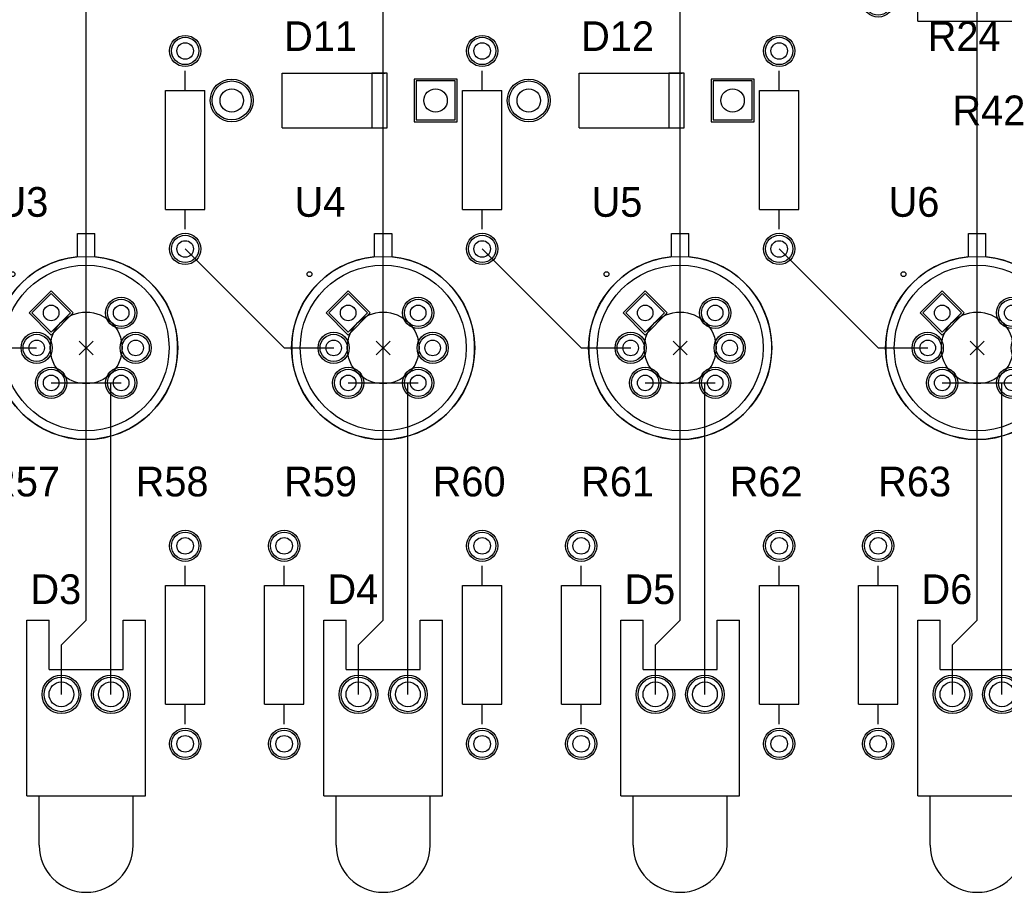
# Model space of a CAD drawing. Extents: x 0.2 to 21.7, y 0.2 to 7.8.
# Tile 11 of 23: x 4.4 to 6.4, y 2.1 to 3.9. Entities that reach past the tile are written whole.
import ezdxf

# ---------------------------------------------------------------- set-up
doc = ezdxf.new("R2010")
doc.units = 0
doc.layers.get('0').update_dxf_attribs({"linetype": 'CONTINUOUS'})
for name, color, linetype in [('BOTTOMLAYER', 5, 'CONTINUOUS'), ('BOTTOMSOLDER', 6, 'CONTINUOUS'), ('MECHANICAL13', 56, 'CONTINUOUS'), ('MECHANICAL15', 56, 'CONTINUOUS'), ('MULTILAYER', 9, 'CONTINUOUS'), ('PADHOLE', 156, 'CONTINUOUS'), ('TOPLAYER', 1, 'CONTINUOUS'), ('TOPOVERLAY', 2, 'CONTINUOUS'), ('TOPSOLDER', 216, 'CONTINUOUS')]:
    doc.layers.add(name, color=color, linetype=linetype)

# ---------------------------------------------------------------- blocks, each defined once
blk = doc.blocks.new('LED_0_18')
at = {"layer": 'BOTTOMLAYER'}
for centre in [(-0.05, 0), (0.05, 0)]:
    blk.add_circle(centre, 0.035, dxfattribs=at)
at = {"layer": 'BOTTOMSOLDER'}
for centre in [(-0.05, 0), (0.05, 0)]:
    blk.add_circle(centre, 0.039, dxfattribs=at)
at = {"layer": 'MULTILAYER'}
for centre in [(-0.05, 0), (0.05, 0)]:
    blk.add_circle(centre, 0.035, dxfattribs=at)
at = {"layer": 'PADHOLE'}
for centre in [(-0.05, 0), (0.05, 0)]:
    blk.add_circle(centre, 0.025, dxfattribs=at)
at = {"layer": 'TOPLAYER'}
for centre in [(-0.05, 0), (0.05, 0)]:
    blk.add_circle(centre, 0.035, dxfattribs=at)
at = {"layer": 'TOPOVERLAY'}
for p, q in [((-0.12, 0.15), (-0.075, 0.15)), ((-0.12, -0.205), (-0.12, 0.15)), ((-0.075, 0.05), (-0.075, 0.15)), ((0.075, 0.15), (0.12, 0.15)), ((0.075, 0.05), (0.075, 0.15)), ((0.12, -0.205), (0.12, 0.15)), ((-0.075, 0.05), (0.075, 0.05)), ((-0.12, -0.205), (0.12, -0.205)), ((-0.095, -0.305), (-0.095, -0.205)), ((0.095, -0.305), (0.095, -0.205))]:
    blk.add_line(p, q, dxfattribs=at)
blk.add_arc((0, -0.305), 0.095, 180, 360, dxfattribs=at)
at = {"layer": 'TOPSOLDER'}
for centre in [(-0.05, 0), (0.05, 0)]:
    blk.add_circle(centre, 0.039, dxfattribs=at)
blk = doc.blocks.new('LED_0_19')
at = {"layer": 'BOTTOMLAYER'}
for centre in [(-0.05, 0), (0.05, 0)]:
    blk.add_circle(centre, 0.035, dxfattribs=at)
at = {"layer": 'BOTTOMSOLDER'}
for centre in [(-0.05, 0), (0.05, 0)]:
    blk.add_circle(centre, 0.039, dxfattribs=at)
at = {"layer": 'MULTILAYER'}
for centre in [(-0.05, 0), (0.05, 0)]:
    blk.add_circle(centre, 0.035, dxfattribs=at)
at = {"layer": 'PADHOLE'}
for centre in [(-0.05, 0), (0.05, 0)]:
    blk.add_circle(centre, 0.025, dxfattribs=at)
at = {"layer": 'TOPLAYER'}
for centre in [(-0.05, 0), (0.05, 0)]:
    blk.add_circle(centre, 0.035, dxfattribs=at)
at = {"layer": 'TOPOVERLAY'}
for p, q in [((-0.12, 0.15), (-0.075, 0.15)), ((-0.12, -0.205), (-0.12, 0.15)), ((-0.075, 0.05), (-0.075, 0.15)), ((0.075, 0.15), (0.12, 0.15)), ((0.075, 0.05), (0.075, 0.15)), ((0.12, -0.205), (0.12, 0.15)), ((-0.075, 0.05), (0.075, 0.05)), ((-0.12, -0.205), (0.12, -0.205)), ((-0.095, -0.305), (-0.095, -0.205)), ((0.095, -0.305), (0.095, -0.205))]:
    blk.add_line(p, q, dxfattribs=at)
blk.add_arc((0, -0.305), 0.095, 180, 360, dxfattribs=at)
at = {"layer": 'TOPSOLDER'}
for centre in [(-0.05, 0), (0.05, 0)]:
    blk.add_circle(centre, 0.039, dxfattribs=at)
blk = doc.blocks.new('LED_0_20')
at = {"layer": 'BOTTOMLAYER'}
for centre in [(-0.05, 0), (0.05, 0)]:
    blk.add_circle(centre, 0.035, dxfattribs=at)
at = {"layer": 'BOTTOMSOLDER'}
for centre in [(-0.05, 0), (0.05, 0)]:
    blk.add_circle(centre, 0.039, dxfattribs=at)
at = {"layer": 'MULTILAYER'}
for centre in [(-0.05, 0), (0.05, 0)]:
    blk.add_circle(centre, 0.035, dxfattribs=at)
at = {"layer": 'PADHOLE'}
for centre in [(-0.05, 0), (0.05, 0)]:
    blk.add_circle(centre, 0.025, dxfattribs=at)
at = {"layer": 'TOPLAYER'}
for centre in [(-0.05, 0), (0.05, 0)]:
    blk.add_circle(centre, 0.035, dxfattribs=at)
at = {"layer": 'TOPOVERLAY'}
for p, q in [((-0.12, 0.15), (-0.075, 0.15)), ((-0.12, -0.205), (-0.12, 0.15)), ((-0.075, 0.05), (-0.075, 0.15)), ((0.075, 0.15), (0.12, 0.15)), ((0.075, 0.05), (0.075, 0.15)), ((0.12, -0.205), (0.12, 0.15)), ((-0.075, 0.05), (0.075, 0.05)), ((-0.12, -0.205), (0.12, -0.205)), ((-0.095, -0.305), (-0.095, -0.205)), ((0.095, -0.305), (0.095, -0.205))]:
    blk.add_line(p, q, dxfattribs=at)
blk.add_arc((0, -0.305), 0.095, 180, 360, dxfattribs=at)
at = {"layer": 'TOPSOLDER'}
for centre in [(-0.05, 0), (0.05, 0)]:
    blk.add_circle(centre, 0.039, dxfattribs=at)
blk = doc.blocks.new('LED_0_21')
at = {"layer": 'BOTTOMLAYER'}
for centre in [(-0.05, 0), (0.05, 0)]:
    blk.add_circle(centre, 0.035, dxfattribs=at)
at = {"layer": 'BOTTOMSOLDER'}
for centre in [(-0.05, 0), (0.05, 0)]:
    blk.add_circle(centre, 0.039, dxfattribs=at)
at = {"layer": 'MULTILAYER'}
for centre in [(-0.05, 0), (0.05, 0)]:
    blk.add_circle(centre, 0.035, dxfattribs=at)
at = {"layer": 'PADHOLE'}
for centre in [(-0.05, 0), (0.05, 0)]:
    blk.add_circle(centre, 0.025, dxfattribs=at)
at = {"layer": 'TOPLAYER'}
for centre in [(-0.05, 0), (0.05, 0)]:
    blk.add_circle(centre, 0.035, dxfattribs=at)
at = {"layer": 'TOPOVERLAY'}
for p, q in [((-0.12, 0.15), (-0.075, 0.15)), ((-0.12, -0.205), (-0.12, 0.15)), ((-0.075, 0.05), (-0.075, 0.15)), ((0.075, 0.15), (0.12, 0.15)), ((0.075, 0.05), (0.075, 0.15)), ((0.12, -0.205), (0.12, 0.15)), ((-0.075, 0.05), (0.075, 0.05)), ((-0.12, -0.205), (0.12, -0.205)), ((-0.095, -0.305), (-0.095, -0.205)), ((0.095, -0.305), (0.095, -0.205))]:
    blk.add_line(p, q, dxfattribs=at)
blk.add_arc((0, -0.305), 0.095, 180, 360, dxfattribs=at)
at = {"layer": 'TOPSOLDER'}
for centre in [(-0.05, 0), (0.05, 0)]:
    blk.add_circle(centre, 0.039, dxfattribs=at)
blk = doc.blocks.new('DO_41_26')
at = {"layer": 'BOTTOMLAYER'}
for p, q in [((0.166535, 0.03937), (0.166535, -0.03937)), ((0.245276, 0.03937), (0.166535, 0.03937)), ((0.245276, -0.03937), (0.245276, 0.03937)), ((0.166535, -0.03937), (0.245276, -0.03937))]:
    blk.add_line(p, q, dxfattribs=at)
blk.add_circle((-0.205905, 0), 0.03937, dxfattribs=at)
at = {"layer": 'BOTTOMSOLDER'}
for p, q in [((0.162535, 0.04337), (0.162535, -0.04337)), ((0.249276, 0.04337), (0.162535, 0.04337)), ((0.249276, -0.04337), (0.249276, 0.04337)), ((0.162535, -0.04337), (0.249276, -0.04337))]:
    blk.add_line(p, q, dxfattribs=at)
blk.add_circle((-0.205905, 0), 0.04337, dxfattribs=at)
at = {"layer": 'MULTILAYER'}
for p, q in [((0.166535, 0.03937), (0.166535, -0.03937)), ((0.245276, 0.03937), (0.166535, 0.03937)), ((0.245276, -0.03937), (0.245276, 0.03937)), ((0.166535, -0.03937), (0.245276, -0.03937))]:
    blk.add_line(p, q, dxfattribs=at)
blk.add_circle((-0.205905, 0), 0.03937, dxfattribs=at)
at = {"layer": 'PADHOLE'}
for centre in [(-0.205905, 0), (0.205905, 0)]:
    blk.add_circle(centre, 0.023622, dxfattribs=at)
at = {"layer": 'TOPLAYER'}
for p, q in [((0.166535, 0.03937), (0.166535, -0.03937)), ((0.245276, 0.03937), (0.166535, 0.03937)), ((0.245276, -0.03937), (0.245276, 0.03937)), ((0.166535, -0.03937), (0.245276, -0.03937))]:
    blk.add_line(p, q, dxfattribs=at)
blk.add_circle((-0.205905, 0), 0.03937, dxfattribs=at)
at = {"layer": 'TOPOVERLAY'}
for p, q in [((-0.104331, -0.055118), (-0.104331, 0.055118)), ((-0.104331, 0.055118), (0.104331, 0.055118)), ((0.076772, 0.055007), (0.076772, -0.055229)), ((0.108268, 0.055007), (0.076772, 0.055007)), ((0.108268, -0.055229), (0.108268, 0.055007)), ((-0.104331, -0.055118), (0.104331, -0.055118)), ((0.076772, -0.055229), (0.108268, -0.055229))]:
    blk.add_line(p, q, dxfattribs=at)
at = {"layer": 'TOPSOLDER'}
for p, q in [((0.162535, 0.04337), (0.162535, -0.04337)), ((0.249276, 0.04337), (0.162535, 0.04337)), ((0.249276, -0.04337), (0.249276, 0.04337)), ((0.162535, -0.04337), (0.249276, -0.04337))]:
    blk.add_line(p, q, dxfattribs=at)
blk.add_circle((-0.205905, 0), 0.04337, dxfattribs=at)
blk = doc.blocks.new('DO_41_27')
at = {"layer": 'BOTTOMLAYER'}
for p, q in [((0.166535, 0.03937), (0.166535, -0.03937)), ((0.245276, 0.03937), (0.166535, 0.03937)), ((0.245276, -0.03937), (0.245276, 0.03937)), ((0.166535, -0.03937), (0.245276, -0.03937))]:
    blk.add_line(p, q, dxfattribs=at)
blk.add_circle((-0.205905, 0), 0.03937, dxfattribs=at)
at = {"layer": 'BOTTOMSOLDER'}
for p, q in [((0.162535, 0.04337), (0.162535, -0.04337)), ((0.249276, 0.04337), (0.162535, 0.04337)), ((0.249276, -0.04337), (0.249276, 0.04337)), ((0.162535, -0.04337), (0.249276, -0.04337))]:
    blk.add_line(p, q, dxfattribs=at)
blk.add_circle((-0.205905, 0), 0.04337, dxfattribs=at)
at = {"layer": 'MULTILAYER'}
for p, q in [((0.166535, 0.03937), (0.166535, -0.03937)), ((0.245276, 0.03937), (0.166535, 0.03937)), ((0.245276, -0.03937), (0.245276, 0.03937)), ((0.166535, -0.03937), (0.245276, -0.03937))]:
    blk.add_line(p, q, dxfattribs=at)
blk.add_circle((-0.205905, 0), 0.03937, dxfattribs=at)
at = {"layer": 'PADHOLE'}
for centre in [(-0.205905, 0), (0.205905, 0)]:
    blk.add_circle(centre, 0.023622, dxfattribs=at)
at = {"layer": 'TOPLAYER'}
for p, q in [((0.166535, 0.03937), (0.166535, -0.03937)), ((0.245276, 0.03937), (0.166535, 0.03937)), ((0.245276, -0.03937), (0.245276, 0.03937)), ((0.166535, -0.03937), (0.245276, -0.03937))]:
    blk.add_line(p, q, dxfattribs=at)
blk.add_circle((-0.205905, 0), 0.03937, dxfattribs=at)
at = {"layer": 'TOPOVERLAY'}
for p, q in [((-0.104331, -0.055118), (-0.104331, 0.055118)), ((-0.104331, 0.055118), (0.104331, 0.055118)), ((0.076772, 0.054987), (0.076772, -0.05525)), ((0.108268, 0.054987), (0.076772, 0.054987)), ((0.108268, -0.05525), (0.108268, 0.054987)), ((-0.104331, -0.055118), (0.104331, -0.055118)), ((0.076772, -0.05525), (0.108268, -0.05525))]:
    blk.add_line(p, q, dxfattribs=at)
at = {"layer": 'TOPSOLDER'}
for p, q in [((0.162535, 0.04337), (0.162535, -0.04337)), ((0.249276, 0.04337), (0.162535, 0.04337)), ((0.249276, -0.04337), (0.249276, 0.04337)), ((0.162535, -0.04337), (0.249276, -0.04337))]:
    blk.add_line(p, q, dxfattribs=at)
blk.add_circle((-0.205905, 0), 0.04337, dxfattribs=at)
blk = doc.blocks.new('AXIAL_0_4_88')
at = {"layer": 'BOTTOMLAYER'}
for centre in [(-0.2, 0), (0.2, 0)]:
    blk.add_circle(centre, 0.0276, dxfattribs=at)
at = {"layer": 'BOTTOMSOLDER'}
for centre in [(-0.2, 0), (0.2, 0)]:
    blk.add_circle(centre, 0.0316, dxfattribs=at)
at = {"layer": 'MULTILAYER'}
for centre in [(-0.2, 0), (0.2, 0)]:
    blk.add_circle(centre, 0.0276, dxfattribs=at)
at = {"layer": 'PADHOLE'}
for centre in [(-0.2, 0), (0.2, 0)]:
    blk.add_circle(centre, 0.0167, dxfattribs=at)
at = {"layer": 'TOPLAYER'}
for centre in [(-0.2, 0), (0.2, 0)]:
    blk.add_circle(centre, 0.0276, dxfattribs=at)
at = {"layer": 'TOPOVERLAY'}
for p, q in [((-0.12, 0.04), (0.12, 0.04)), ((-0.12, -0.04), (-0.12, 0.04)), ((0.12, -0.04), (0.12, 0.04)), ((-0.16, 0), (-0.12, 0)), ((0.12, 0), (0.16, 0)), ((-0.12, -0.04), (0.12, -0.04))]:
    blk.add_line(p, q, dxfattribs=at)
at = {"layer": 'TOPSOLDER'}
for centre in [(-0.2, 0), (0.2, 0)]:
    blk.add_circle(centre, 0.0316, dxfattribs=at)
blk = doc.blocks.new('AXIAL_0_4_103')
at = {"layer": 'BOTTOMLAYER'}
for centre in [(-0.2, 0), (0.2, 0)]:
    blk.add_circle(centre, 0.0276, dxfattribs=at)
at = {"layer": 'BOTTOMSOLDER'}
for centre in [(-0.2, 0), (0.2, 0)]:
    blk.add_circle(centre, 0.0316, dxfattribs=at)
at = {"layer": 'MULTILAYER'}
for centre in [(-0.2, 0), (0.2, 0)]:
    blk.add_circle(centre, 0.0276, dxfattribs=at)
at = {"layer": 'PADHOLE'}
for centre in [(-0.2, 0), (0.2, 0)]:
    blk.add_circle(centre, 0.0167, dxfattribs=at)
at = {"layer": 'TOPLAYER'}
for centre in [(-0.2, 0), (0.2, 0)]:
    blk.add_circle(centre, 0.0276, dxfattribs=at)
at = {"layer": 'TOPOVERLAY'}
for p, q in [((-0.12, 0.04), (0.12, 0.04)), ((-0.12, 0.04), (-0.12, -0.04)), ((0.12, 0.04), (0.12, -0.04)), ((-0.16, 0), (-0.12, 0)), ((0.12, 0), (0.16, 0)), ((-0.12, -0.04), (0.12, -0.04))]:
    blk.add_line(p, q, dxfattribs=at)
at = {"layer": 'TOPSOLDER'}
for centre in [(-0.2, 0), (0.2, 0)]:
    blk.add_circle(centre, 0.0316, dxfattribs=at)
blk = doc.blocks.new('AXIAL_0_4_104')
at = {"layer": 'BOTTOMLAYER'}
for centre in [(-0.2, 0), (0.2, 0)]:
    blk.add_circle(centre, 0.0276, dxfattribs=at)
at = {"layer": 'BOTTOMSOLDER'}
for centre in [(-0.2, 0), (0.2, 0)]:
    blk.add_circle(centre, 0.0316, dxfattribs=at)
at = {"layer": 'MULTILAYER'}
for centre in [(-0.2, 0), (0.2, 0)]:
    blk.add_circle(centre, 0.0276, dxfattribs=at)
at = {"layer": 'PADHOLE'}
for centre in [(-0.2, 0), (0.2, 0)]:
    blk.add_circle(centre, 0.0167, dxfattribs=at)
at = {"layer": 'TOPLAYER'}
for centre in [(-0.2, 0), (0.2, 0)]:
    blk.add_circle(centre, 0.0276, dxfattribs=at)
at = {"layer": 'TOPOVERLAY'}
for p, q in [((-0.12, 0.04), (0.12, 0.04)), ((-0.12, 0.04), (-0.12, -0.04)), ((0.12, 0.04), (0.12, -0.04)), ((-0.16, 0), (-0.12, 0)), ((0.12, 0), (0.16, 0)), ((-0.12, -0.04), (0.12, -0.04))]:
    blk.add_line(p, q, dxfattribs=at)
at = {"layer": 'TOPSOLDER'}
for centre in [(-0.2, 0), (0.2, 0)]:
    blk.add_circle(centre, 0.0316, dxfattribs=at)
blk = doc.blocks.new('AXIAL_0_4_105')
at = {"layer": 'BOTTOMLAYER'}
for centre in [(-0.2, 0), (0.2, 0)]:
    blk.add_circle(centre, 0.0276, dxfattribs=at)
at = {"layer": 'BOTTOMSOLDER'}
for centre in [(-0.2, 0), (0.2, 0)]:
    blk.add_circle(centre, 0.0316, dxfattribs=at)
at = {"layer": 'MULTILAYER'}
for centre in [(-0.2, 0), (0.2, 0)]:
    blk.add_circle(centre, 0.0276, dxfattribs=at)
at = {"layer": 'PADHOLE'}
for centre in [(-0.2, 0), (0.2, 0)]:
    blk.add_circle(centre, 0.0167, dxfattribs=at)
at = {"layer": 'TOPLAYER'}
for centre in [(-0.2, 0), (0.2, 0)]:
    blk.add_circle(centre, 0.0276, dxfattribs=at)
at = {"layer": 'TOPOVERLAY'}
for p, q in [((-0.12, 0.04), (0.12, 0.04)), ((-0.12, 0.04), (-0.12, -0.04)), ((0.12, 0.04), (0.12, -0.04)), ((-0.16, 0), (-0.12, 0)), ((0.12, 0), (0.16, 0)), ((-0.12, -0.04), (0.12, -0.04))]:
    blk.add_line(p, q, dxfattribs=at)
at = {"layer": 'TOPSOLDER'}
for centre in [(-0.2, 0), (0.2, 0)]:
    blk.add_circle(centre, 0.0316, dxfattribs=at)
blk = doc.blocks.new('AXIAL_0_4_122')
at = {"layer": 'BOTTOMLAYER'}
for centre in [(-0.2, 0), (0.2, 0)]:
    blk.add_circle(centre, 0.0276, dxfattribs=at)
at = {"layer": 'BOTTOMSOLDER'}
for centre in [(-0.2, 0), (0.2, 0)]:
    blk.add_circle(centre, 0.0316, dxfattribs=at)
at = {"layer": 'MULTILAYER'}
for centre in [(-0.2, 0), (0.2, 0)]:
    blk.add_circle(centre, 0.0276, dxfattribs=at)
at = {"layer": 'PADHOLE'}
for centre in [(-0.2, 0), (0.2, 0)]:
    blk.add_circle(centre, 0.0167, dxfattribs=at)
at = {"layer": 'TOPLAYER'}
for centre in [(-0.2, 0), (0.2, 0)]:
    blk.add_circle(centre, 0.0276, dxfattribs=at)
at = {"layer": 'TOPOVERLAY'}
for p, q in [((-0.12, 0.04), (0.12, 0.04)), ((-0.12, 0.04), (-0.12, -0.04)), ((0.12, 0.04), (0.12, -0.04)), ((-0.16, 0), (-0.12, 0)), ((0.12, 0), (0.16, 0)), ((-0.12, -0.04), (0.12, -0.04))]:
    blk.add_line(p, q, dxfattribs=at)
at = {"layer": 'TOPSOLDER'}
for centre in [(-0.2, 0), (0.2, 0)]:
    blk.add_circle(centre, 0.0316, dxfattribs=at)
blk = doc.blocks.new('AXIAL_0_4_123')
at = {"layer": 'BOTTOMLAYER'}
for centre in [(-0.2, 0), (0.2, 0)]:
    blk.add_circle(centre, 0.0276, dxfattribs=at)
at = {"layer": 'BOTTOMSOLDER'}
for centre in [(-0.2, 0), (0.2, 0)]:
    blk.add_circle(centre, 0.0316, dxfattribs=at)
at = {"layer": 'MULTILAYER'}
for centre in [(-0.2, 0), (0.2, 0)]:
    blk.add_circle(centre, 0.0276, dxfattribs=at)
at = {"layer": 'PADHOLE'}
for centre in [(-0.2, 0), (0.2, 0)]:
    blk.add_circle(centre, 0.0167, dxfattribs=at)
at = {"layer": 'TOPLAYER'}
for centre in [(-0.2, 0), (0.2, 0)]:
    blk.add_circle(centre, 0.0276, dxfattribs=at)
at = {"layer": 'TOPOVERLAY'}
for p, q in [((-0.12, 0.04), (0.12, 0.04)), ((-0.12, 0.04), (-0.12, -0.04)), ((0.12, 0.04), (0.12, -0.04)), ((-0.16, 0), (-0.12, 0)), ((0.12, 0), (0.16, 0)), ((-0.12, -0.04), (0.12, -0.04))]:
    blk.add_line(p, q, dxfattribs=at)
at = {"layer": 'TOPSOLDER'}
for centre in [(-0.2, 0), (0.2, 0)]:
    blk.add_circle(centre, 0.0316, dxfattribs=at)
blk = doc.blocks.new('AXIAL_0_4_124')
at = {"layer": 'BOTTOMLAYER'}
for centre in [(-0.2, 0), (0.2, 0)]:
    blk.add_circle(centre, 0.0276, dxfattribs=at)
at = {"layer": 'BOTTOMSOLDER'}
for centre in [(-0.2, 0), (0.2, 0)]:
    blk.add_circle(centre, 0.0316, dxfattribs=at)
at = {"layer": 'MULTILAYER'}
for centre in [(-0.2, 0), (0.2, 0)]:
    blk.add_circle(centre, 0.0276, dxfattribs=at)
at = {"layer": 'PADHOLE'}
for centre in [(-0.2, 0), (0.2, 0)]:
    blk.add_circle(centre, 0.0167, dxfattribs=at)
at = {"layer": 'TOPLAYER'}
for centre in [(-0.2, 0), (0.2, 0)]:
    blk.add_circle(centre, 0.0276, dxfattribs=at)
at = {"layer": 'TOPOVERLAY'}
for p, q in [((-0.12, 0.04), (0.12, 0.04)), ((-0.12, 0.04), (-0.12, -0.04)), ((0.12, 0.04), (0.12, -0.04)), ((-0.16, 0), (-0.12, 0)), ((0.12, 0), (0.16, 0)), ((-0.12, -0.04), (0.12, -0.04))]:
    blk.add_line(p, q, dxfattribs=at)
at = {"layer": 'TOPSOLDER'}
for centre in [(-0.2, 0), (0.2, 0)]:
    blk.add_circle(centre, 0.0316, dxfattribs=at)
blk = doc.blocks.new('AXIAL_0_4_125')
at = {"layer": 'BOTTOMLAYER'}
for centre in [(-0.2, 0), (0.2, 0)]:
    blk.add_circle(centre, 0.0276, dxfattribs=at)
at = {"layer": 'BOTTOMSOLDER'}
for centre in [(-0.2, 0), (0.2, 0)]:
    blk.add_circle(centre, 0.0316, dxfattribs=at)
at = {"layer": 'MULTILAYER'}
for centre in [(-0.2, 0), (0.2, 0)]:
    blk.add_circle(centre, 0.0276, dxfattribs=at)
at = {"layer": 'PADHOLE'}
for centre in [(-0.2, 0), (0.2, 0)]:
    blk.add_circle(centre, 0.0167, dxfattribs=at)
at = {"layer": 'TOPLAYER'}
for centre in [(-0.2, 0), (0.2, 0)]:
    blk.add_circle(centre, 0.0276, dxfattribs=at)
at = {"layer": 'TOPOVERLAY'}
for p, q in [((-0.12, 0.04), (0.12, 0.04)), ((-0.12, 0.04), (-0.12, -0.04)), ((0.12, 0.04), (0.12, -0.04)), ((-0.16, 0), (-0.12, 0)), ((0.12, 0), (0.16, 0)), ((-0.12, -0.04), (0.12, -0.04))]:
    blk.add_line(p, q, dxfattribs=at)
at = {"layer": 'TOPSOLDER'}
for centre in [(-0.2, 0), (0.2, 0)]:
    blk.add_circle(centre, 0.0316, dxfattribs=at)
blk = doc.blocks.new('AXIAL_0_4_126')
at = {"layer": 'BOTTOMLAYER'}
for centre in [(-0.2, 0), (0.2, 0)]:
    blk.add_circle(centre, 0.0276, dxfattribs=at)
at = {"layer": 'BOTTOMSOLDER'}
for centre in [(-0.2, 0), (0.2, 0)]:
    blk.add_circle(centre, 0.0316, dxfattribs=at)
at = {"layer": 'MULTILAYER'}
for centre in [(-0.2, 0), (0.2, 0)]:
    blk.add_circle(centre, 0.0276, dxfattribs=at)
at = {"layer": 'PADHOLE'}
for centre in [(-0.2, 0), (0.2, 0)]:
    blk.add_circle(centre, 0.0167, dxfattribs=at)
at = {"layer": 'TOPLAYER'}
for centre in [(-0.2, 0), (0.2, 0)]:
    blk.add_circle(centre, 0.0276, dxfattribs=at)
at = {"layer": 'TOPOVERLAY'}
for p, q in [((-0.12, 0.04), (0.12, 0.04)), ((-0.12, 0.04), (-0.12, -0.04)), ((0.12, 0.04), (0.12, -0.04)), ((-0.16, 0), (-0.12, 0)), ((0.12, 0), (0.16, 0)), ((-0.12, -0.04), (0.12, -0.04))]:
    blk.add_line(p, q, dxfattribs=at)
at = {"layer": 'TOPSOLDER'}
for centre in [(-0.2, 0), (0.2, 0)]:
    blk.add_circle(centre, 0.0316, dxfattribs=at)
blk = doc.blocks.new('AXIAL_0_4_127')
at = {"layer": 'BOTTOMLAYER'}
for centre in [(-0.2, 0), (0.2, 0)]:
    blk.add_circle(centre, 0.0276, dxfattribs=at)
at = {"layer": 'BOTTOMSOLDER'}
for centre in [(-0.2, 0), (0.2, 0)]:
    blk.add_circle(centre, 0.0316, dxfattribs=at)
at = {"layer": 'MULTILAYER'}
for centre in [(-0.2, 0), (0.2, 0)]:
    blk.add_circle(centre, 0.0276, dxfattribs=at)
at = {"layer": 'PADHOLE'}
for centre in [(-0.2, 0), (0.2, 0)]:
    blk.add_circle(centre, 0.0167, dxfattribs=at)
at = {"layer": 'TOPLAYER'}
for centre in [(-0.2, 0), (0.2, 0)]:
    blk.add_circle(centre, 0.0276, dxfattribs=at)
at = {"layer": 'TOPOVERLAY'}
for p, q in [((-0.12, 0.04), (0.12, 0.04)), ((-0.12, 0.04), (-0.12, -0.04)), ((0.12, 0.04), (0.12, -0.04)), ((-0.16, 0), (-0.12, 0)), ((0.12, 0), (0.16, 0)), ((-0.12, -0.04), (0.12, -0.04))]:
    blk.add_line(p, q, dxfattribs=at)
at = {"layer": 'TOPSOLDER'}
for centre in [(-0.2, 0), (0.2, 0)]:
    blk.add_circle(centre, 0.0316, dxfattribs=at)
blk = doc.blocks.new('H06C_167')
at = {"layer": 'BOTTOMLAYER'}
for p, q in [((-0.127559, 0.027559), (-0.127559, -0.027559)), ((-0.072441, 0.027559), (-0.127559, 0.027559)), ((-0.072441, -0.027559), (-0.072441, 0.027559)), ((-0.127559, -0.027559), (-0.072441, -0.027559))]:
    blk.add_line(p, q, dxfattribs=at)
for centre in [(0, 0.1), (0.070711, 0.070711), (0.1, 0), (-0.070711, -0.070711), (0, -0.1)]:
    blk.add_circle(centre, 0.027559, dxfattribs=at)
at = {"layer": 'BOTTOMSOLDER'}
for p, q in [((-0.131559, 0.031559), (-0.131559, -0.031559)), ((-0.068441, 0.031559), (-0.131559, 0.031559)), ((-0.068441, -0.031559), (-0.068441, 0.031559)), ((-0.131559, -0.031559), (-0.068441, -0.031559))]:
    blk.add_line(p, q, dxfattribs=at)
for centre in [(0, 0.1), (0.070711, 0.070711), (0.1, 0), (-0.070711, -0.070711), (0, -0.1)]:
    blk.add_circle(centre, 0.031559, dxfattribs=at)
at = {"layer": 'MECHANICAL13'}
for radius in [0.185039, 0.16752, 0.072441]:
    blk.add_circle((0, 0), radius, dxfattribs=at)
at = {"layer": 'MECHANICAL15'}
for p, q in [((-0.019685, 0), (0.019685, 0)), ((0, -0.019685), (0, 0.019685))]:
    blk.add_line(p, q, dxfattribs=at)
at = {"layer": 'MULTILAYER'}
for p, q in [((-0.127559, 0.027559), (-0.127559, -0.027559)), ((-0.072441, 0.027559), (-0.127559, 0.027559)), ((-0.072441, -0.027559), (-0.072441, 0.027559)), ((-0.127559, -0.027559), (-0.072441, -0.027559))]:
    blk.add_line(p, q, dxfattribs=at)
for centre in [(0, 0.1), (0.070711, 0.070711), (0.1, 0), (-0.070711, -0.070711), (0, -0.1)]:
    blk.add_circle(centre, 0.027559, dxfattribs=at)
at = {"layer": 'PADHOLE'}
for centre in [(0, 0.1), (0.070711, 0.070711), (-0.1, 0), (0.1, 0), (-0.070711, -0.070711), (0, -0.1)]:
    blk.add_circle(centre, 0.015748, dxfattribs=at)
at = {"layer": 'TOPLAYER'}
for p, q in [((-0.127559, 0.027559), (-0.127559, -0.027559)), ((-0.072441, 0.027559), (-0.127559, 0.027559)), ((-0.072441, -0.027559), (-0.072441, 0.027559)), ((-0.127559, -0.027559), (-0.072441, -0.027559))]:
    blk.add_line(p, q, dxfattribs=at)
for centre in [(0, 0.1), (0.070711, 0.070711), (0.1, 0), (-0.070711, -0.070711), (0, -0.1)]:
    blk.add_circle(centre, 0.027559, dxfattribs=at)
at = {"layer": 'TOPOVERLAY'}
for p, q in [((-0.176176, 0.151121), (-0.151121, 0.176176)), ((-0.117714, 0.142769), (-0.151121, 0.176176)), ((-0.142769, 0.117714), (-0.176176, 0.151121))]:
    blk.add_line(p, q, dxfattribs=at)
blk.add_circle((-0.21063, 0), 0.004921, dxfattribs=at)
blk.add_arc((0, 0), 0.185039, -219.506, -230.494, dxfattribs=at)
at = {"layer": 'TOPSOLDER'}
for p, q in [((-0.131559, 0.031559), (-0.131559, -0.031559)), ((-0.068441, 0.031559), (-0.131559, 0.031559)), ((-0.068441, -0.031559), (-0.068441, 0.031559)), ((-0.131559, -0.031559), (-0.068441, -0.031559))]:
    blk.add_line(p, q, dxfattribs=at)
for centre in [(0, 0.1), (0.070711, 0.070711), (0.1, 0), (-0.070711, -0.070711), (0, -0.1)]:
    blk.add_circle(centre, 0.031559, dxfattribs=at)
blk = doc.blocks.new('H06C_168')
at = {"layer": 'BOTTOMLAYER'}
for p, q in [((-0.127559, 0.027559), (-0.127559, -0.027559)), ((-0.072441, 0.027559), (-0.127559, 0.027559)), ((-0.072441, -0.027559), (-0.072441, 0.027559)), ((-0.127559, -0.027559), (-0.072441, -0.027559))]:
    blk.add_line(p, q, dxfattribs=at)
for centre in [(0, 0.1), (0.070711, 0.070711), (0.1, 0), (-0.070711, -0.070711), (0, -0.1)]:
    blk.add_circle(centre, 0.027559, dxfattribs=at)
at = {"layer": 'BOTTOMSOLDER'}
for p, q in [((-0.131559, 0.031559), (-0.131559, -0.031559)), ((-0.068441, 0.031559), (-0.131559, 0.031559)), ((-0.068441, -0.031559), (-0.068441, 0.031559)), ((-0.131559, -0.031559), (-0.068441, -0.031559))]:
    blk.add_line(p, q, dxfattribs=at)
for centre in [(0, 0.1), (0.070711, 0.070711), (0.1, 0), (-0.070711, -0.070711), (0, -0.1)]:
    blk.add_circle(centre, 0.031559, dxfattribs=at)
at = {"layer": 'MECHANICAL13'}
for radius in [0.185039, 0.16752, 0.072441]:
    blk.add_circle((0, 0), radius, dxfattribs=at)
at = {"layer": 'MECHANICAL15'}
for p, q in [((-0.019685, 0), (0.019685, 0)), ((0, -0.019685), (0, 0.019685))]:
    blk.add_line(p, q, dxfattribs=at)
at = {"layer": 'MULTILAYER'}
for p, q in [((-0.127559, 0.027559), (-0.127559, -0.027559)), ((-0.072441, 0.027559), (-0.127559, 0.027559)), ((-0.072441, -0.027559), (-0.072441, 0.027559)), ((-0.127559, -0.027559), (-0.072441, -0.027559))]:
    blk.add_line(p, q, dxfattribs=at)
for centre in [(0, 0.1), (0.070711, 0.070711), (0.1, 0), (-0.070711, -0.070711), (0, -0.1)]:
    blk.add_circle(centre, 0.027559, dxfattribs=at)
at = {"layer": 'PADHOLE'}
for centre in [(0, 0.1), (0.070711, 0.070711), (-0.1, 0), (0.1, 0), (-0.070711, -0.070711), (0, -0.1)]:
    blk.add_circle(centre, 0.015748, dxfattribs=at)
at = {"layer": 'TOPLAYER'}
for p, q in [((-0.127559, 0.027559), (-0.127559, -0.027559)), ((-0.072441, 0.027559), (-0.127559, 0.027559)), ((-0.072441, -0.027559), (-0.072441, 0.027559)), ((-0.127559, -0.027559), (-0.072441, -0.027559))]:
    blk.add_line(p, q, dxfattribs=at)
for centre in [(0, 0.1), (0.070711, 0.070711), (0.1, 0), (-0.070711, -0.070711), (0, -0.1)]:
    blk.add_circle(centre, 0.027559, dxfattribs=at)
at = {"layer": 'TOPOVERLAY'}
for p, q in [((-0.176176, 0.151121), (-0.151121, 0.176176)), ((-0.151121, 0.176176), (-0.117714, 0.142769)), ((-0.142769, 0.117714), (-0.176176, 0.151121))]:
    blk.add_line(p, q, dxfattribs=at)
blk.add_circle((-0.21063, 0), 0.004921, dxfattribs=at)
blk.add_arc((0, 0), 0.185039, -219.506, -230.494, dxfattribs=at)
at = {"layer": 'TOPSOLDER'}
for p, q in [((-0.131559, 0.031559), (-0.131559, -0.031559)), ((-0.068441, 0.031559), (-0.131559, 0.031559)), ((-0.068441, -0.031559), (-0.068441, 0.031559)), ((-0.131559, -0.031559), (-0.068441, -0.031559))]:
    blk.add_line(p, q, dxfattribs=at)
for centre in [(0, 0.1), (0.070711, 0.070711), (0.1, 0), (-0.070711, -0.070711), (0, -0.1)]:
    blk.add_circle(centre, 0.031559, dxfattribs=at)
blk = doc.blocks.new('H06C_169')
at = {"layer": 'BOTTOMLAYER'}
for p, q in [((-0.127559, 0.027559), (-0.127559, -0.027559)), ((-0.072441, 0.027559), (-0.127559, 0.027559)), ((-0.072441, -0.027559), (-0.072441, 0.027559)), ((-0.127559, -0.027559), (-0.072441, -0.027559))]:
    blk.add_line(p, q, dxfattribs=at)
for centre in [(0, 0.1), (0.070711, 0.070711), (0.1, 0), (-0.070711, -0.070711), (0, -0.1)]:
    blk.add_circle(centre, 0.027559, dxfattribs=at)
at = {"layer": 'BOTTOMSOLDER'}
for p, q in [((-0.131559, 0.031559), (-0.131559, -0.031559)), ((-0.068441, 0.031559), (-0.131559, 0.031559)), ((-0.068441, -0.031559), (-0.068441, 0.031559)), ((-0.131559, -0.031559), (-0.068441, -0.031559))]:
    blk.add_line(p, q, dxfattribs=at)
for centre in [(0, 0.1), (0.070711, 0.070711), (0.1, 0), (-0.070711, -0.070711), (0, -0.1)]:
    blk.add_circle(centre, 0.031559, dxfattribs=at)
at = {"layer": 'MECHANICAL13'}
for radius in [0.185039, 0.16752, 0.072441]:
    blk.add_circle((0, 0), radius, dxfattribs=at)
at = {"layer": 'MECHANICAL15'}
for p, q in [((-0.019685, 0), (0.019685, 0)), ((0, -0.019685), (0, 0.019685))]:
    blk.add_line(p, q, dxfattribs=at)
at = {"layer": 'MULTILAYER'}
for p, q in [((-0.127559, 0.027559), (-0.127559, -0.027559)), ((-0.072441, 0.027559), (-0.127559, 0.027559)), ((-0.072441, -0.027559), (-0.072441, 0.027559)), ((-0.127559, -0.027559), (-0.072441, -0.027559))]:
    blk.add_line(p, q, dxfattribs=at)
for centre in [(0, 0.1), (0.070711, 0.070711), (0.1, 0), (-0.070711, -0.070711), (0, -0.1)]:
    blk.add_circle(centre, 0.027559, dxfattribs=at)
at = {"layer": 'PADHOLE'}
for centre in [(0, 0.1), (0.070711, 0.070711), (-0.1, 0), (0.1, 0), (-0.070711, -0.070711), (0, -0.1)]:
    blk.add_circle(centre, 0.015748, dxfattribs=at)
at = {"layer": 'TOPLAYER'}
for p, q in [((-0.127559, 0.027559), (-0.127559, -0.027559)), ((-0.072441, 0.027559), (-0.127559, 0.027559)), ((-0.072441, -0.027559), (-0.072441, 0.027559)), ((-0.127559, -0.027559), (-0.072441, -0.027559))]:
    blk.add_line(p, q, dxfattribs=at)
for centre in [(0, 0.1), (0.070711, 0.070711), (0.1, 0), (-0.070711, -0.070711), (0, -0.1)]:
    blk.add_circle(centre, 0.027559, dxfattribs=at)
at = {"layer": 'TOPOVERLAY'}
for p, q in [((-0.176176, 0.151121), (-0.151121, 0.176176)), ((-0.117714, 0.142769), (-0.151121, 0.176176)), ((-0.142769, 0.117714), (-0.176176, 0.151121))]:
    blk.add_line(p, q, dxfattribs=at)
blk.add_circle((-0.21063, 0), 0.004921, dxfattribs=at)
blk.add_arc((0, 0), 0.185039, -219.506, -230.494, dxfattribs=at)
at = {"layer": 'TOPSOLDER'}
for p, q in [((-0.131559, 0.031559), (-0.131559, -0.031559)), ((-0.068441, 0.031559), (-0.131559, 0.031559)), ((-0.068441, -0.031559), (-0.068441, 0.031559)), ((-0.131559, -0.031559), (-0.068441, -0.031559))]:
    blk.add_line(p, q, dxfattribs=at)
for centre in [(0, 0.1), (0.070711, 0.070711), (0.1, 0), (-0.070711, -0.070711), (0, -0.1)]:
    blk.add_circle(centre, 0.031559, dxfattribs=at)
blk = doc.blocks.new('H06C_170')
at = {"layer": 'BOTTOMLAYER'}
for p, q in [((-0.127559, 0.027559), (-0.127559, -0.027559)), ((-0.072441, 0.027559), (-0.127559, 0.027559)), ((-0.072441, -0.027559), (-0.072441, 0.027559)), ((-0.127559, -0.027559), (-0.072441, -0.027559))]:
    blk.add_line(p, q, dxfattribs=at)
for centre in [(0, 0.1), (0.070711, 0.070711), (0.1, 0), (-0.070711, -0.070711), (0, -0.1)]:
    blk.add_circle(centre, 0.027559, dxfattribs=at)
at = {"layer": 'BOTTOMSOLDER'}
for p, q in [((-0.131559, 0.031559), (-0.131559, -0.031559)), ((-0.068441, 0.031559), (-0.131559, 0.031559)), ((-0.068441, -0.031559), (-0.068441, 0.031559)), ((-0.131559, -0.031559), (-0.068441, -0.031559))]:
    blk.add_line(p, q, dxfattribs=at)
for centre in [(0, 0.1), (0.070711, 0.070711), (0.1, 0), (-0.070711, -0.070711), (0, -0.1)]:
    blk.add_circle(centre, 0.031559, dxfattribs=at)
at = {"layer": 'MECHANICAL13'}
for radius in [0.185039, 0.16752, 0.072441]:
    blk.add_circle((0, 0), radius, dxfattribs=at)
at = {"layer": 'MECHANICAL15'}
for p, q in [((-0.019685, 0), (0.019685, 0)), ((0, -0.019685), (0, 0.019685))]:
    blk.add_line(p, q, dxfattribs=at)
at = {"layer": 'MULTILAYER'}
for p, q in [((-0.127559, 0.027559), (-0.127559, -0.027559)), ((-0.072441, 0.027559), (-0.127559, 0.027559)), ((-0.072441, -0.027559), (-0.072441, 0.027559)), ((-0.127559, -0.027559), (-0.072441, -0.027559))]:
    blk.add_line(p, q, dxfattribs=at)
for centre in [(0, 0.1), (0.070711, 0.070711), (0.1, 0), (-0.070711, -0.070711), (0, -0.1)]:
    blk.add_circle(centre, 0.027559, dxfattribs=at)
at = {"layer": 'PADHOLE'}
for centre in [(0, 0.1), (0.070711, 0.070711), (-0.1, 0), (0.1, 0), (-0.070711, -0.070711), (0, -0.1)]:
    blk.add_circle(centre, 0.015748, dxfattribs=at)
at = {"layer": 'TOPLAYER'}
for p, q in [((-0.127559, 0.027559), (-0.127559, -0.027559)), ((-0.072441, 0.027559), (-0.127559, 0.027559)), ((-0.072441, -0.027559), (-0.072441, 0.027559)), ((-0.127559, -0.027559), (-0.072441, -0.027559))]:
    blk.add_line(p, q, dxfattribs=at)
for centre in [(0, 0.1), (0.070711, 0.070711), (0.1, 0), (-0.070711, -0.070711), (0, -0.1)]:
    blk.add_circle(centre, 0.027559, dxfattribs=at)
at = {"layer": 'TOPOVERLAY'}
for p, q in [((-0.176176, 0.151121), (-0.151121, 0.176176)), ((-0.117714, 0.142769), (-0.151121, 0.176176)), ((-0.142769, 0.117714), (-0.176176, 0.151121))]:
    blk.add_line(p, q, dxfattribs=at)
blk.add_circle((-0.21063, 0), 0.004921, dxfattribs=at)
blk.add_arc((0, 0), 0.185039, -219.506, -230.494, dxfattribs=at)
at = {"layer": 'TOPSOLDER'}
for p, q in [((-0.131559, 0.031559), (-0.131559, -0.031559)), ((-0.068441, 0.031559), (-0.131559, 0.031559)), ((-0.068441, -0.031559), (-0.068441, 0.031559)), ((-0.131559, -0.031559), (-0.068441, -0.031559))]:
    blk.add_line(p, q, dxfattribs=at)
for centre in [(0, 0.1), (0.070711, 0.070711), (0.1, 0), (-0.070711, -0.070711), (0, -0.1)]:
    blk.add_circle(centre, 0.031559, dxfattribs=at)

msp = doc.modelspace()

# ---------------------------------------------------------------- linework, layer by layer
at = {"layer": 'BOTTOMLAYER'}
for p, q in [((4.7, 3.4), (4.9, 3.2)), ((5.3, 3.4), (5.5, 3.2)), ((5.9, 3.4), (6.1, 3.2)), ((4.3, 3.2), (4.4, 3.2)), ((4.9, 3.2), (5, 3.2)), ((5.5, 3.2), (5.6, 3.2)), ((6.1, 3.2), (6.2, 3.2)), ((4.4293, 3.1293), (4.55, 3.1293)), ((4.55, 2.5), (4.55, 3.1293)), ((4.55, 3.1293), (4.5707, 3.1293)), ((5.0293, 3.1293), (5.15, 3.1293)), ((5.15, 2.5), (5.15, 3.1293)), ((5.15, 3.1293), (5.1707, 3.1293)), ((5.6293, 3.1293), (5.75, 3.1293)), ((5.75, 2.5), (5.75, 3.1293)), ((5.75, 3.1293), (5.7707, 3.1293)), ((6.2293, 3.1293), (6.35, 3.1293)), ((6.35, 2.5), (6.35, 3.1293)), ((6.35, 3.1293), (6.3707, 3.1293))]:
    msp.add_line(p, q, dxfattribs=at)
at = {"layer": 'TOPLAYER'}
for p, q in [((4.5, 2.65), (4.5, 4.05)), ((5.1, 2.65), (5.1, 4.05)), ((5.7, 2.65), (5.7, 4.05)), ((6.3, 2.65), (6.3, 4.05)), ((4.45, 2.6), (4.5, 2.65)), ((5.05, 2.6), (5.1, 2.65)), ((5.65, 2.6), (5.7, 2.65)), ((6.25, 2.6), (6.3, 2.65)), ((4.45, 2.5), (4.45, 2.6)), ((5.05, 2.5), (5.05, 2.6)), ((5.65, 2.5), (5.65, 2.6)), ((6.25, 2.5), (6.25, 2.6))]:
    msp.add_line(p, q, dxfattribs=at)

# ---------------------------------------------------------------- block references
for name, p, rotation in [('AXIAL_0_4_88', (6.3, 3.9), 360), ('AXIAL_0_4_103', (4.7, 3.6), 90), ('AXIAL_0_4_104', (5.3, 3.6), 90), ('AXIAL_0_4_105', (5.9, 3.6), 90), ('H06C_167', (4.5, 3.2), 315), ('H06C_168', (5.1, 3.2), 315), ('H06C_169', (5.7, 3.2), 315), ('H06C_170', (6.3, 3.2), 315), ('AXIAL_0_4_122', (4.7, 2.6), 90), ('AXIAL_0_4_123', (4.9, 2.6), 90), ('AXIAL_0_4_124', (5.3, 2.6), 90), ('AXIAL_0_4_125', (5.5, 2.6), 90), ('AXIAL_0_4_126', (5.9, 2.6), 90), ('AXIAL_0_4_127', (6.1, 2.6), 90)]:
    msp.add_blockref(name, p, dxfattribs=dict(rotation=rotation))
for name, p in [('DO_41_26', (5, 3.7)), ('DO_41_27', (5.6, 3.7)), ('LED_0_18', (4.5, 2.5)), ('LED_0_19', (5.1, 2.5)), ('LED_0_20', (5.7, 2.5)), ('LED_0_21', (6.3, 2.5))]:
    msp.add_blockref(name, p)

# ---------------------------------------------------------------- texts
at = {"layer": 'TOPOVERLAY'}
for s, p in [('D11', (4.9, 3.8)), ('D12', (5.5, 3.8)), ('R24', (6.2, 3.8)), ('R42', (6.25, 3.65)), ('U3', (4.321, 3.465)), ('U4', (4.921, 3.465)), ('U5', (5.521, 3.465)), ('U6', (6.121, 3.465)), ('R57', (4.3, 2.9)), ('R58', (4.6, 2.9)), ('R59', (4.9, 2.9)), ('R60', (5.2, 2.9)), ('R61', (5.5, 2.9)), ('R62', (5.8, 2.9)), ('R63', (6.1, 2.9)), ('D3', (4.3875, 2.6825)), ('D4', (4.9875, 2.6825)), ('D5', (5.5875, 2.6825)), ('D6', (6.1875, 2.6825))]:
    msp.add_text(s, height=0.06, dxfattribs=at).set_placement(p)

doc.saveas('drawing.dxf')
